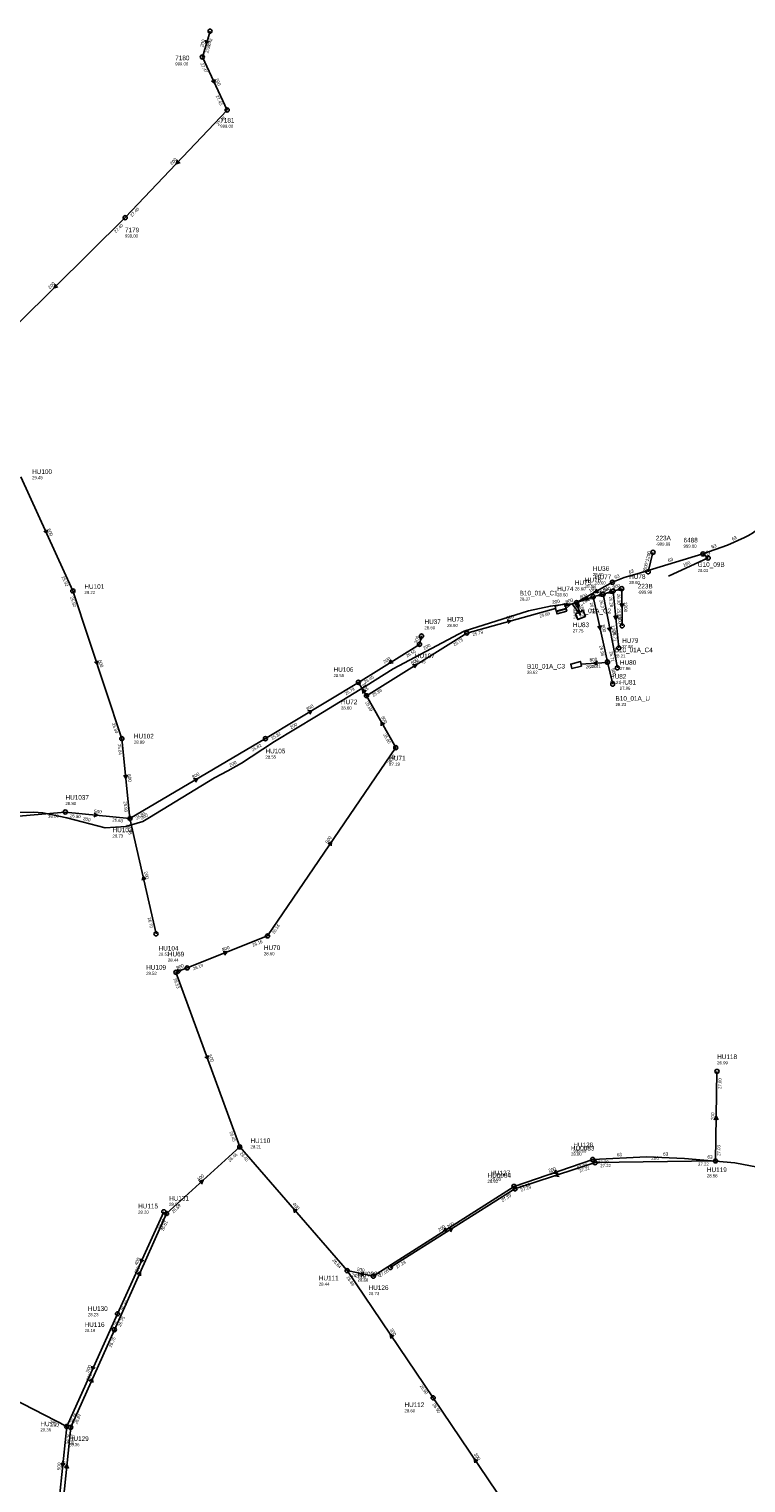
# Model space of a CAD drawing. Header units: metres. Extents: x 179992 to 198392, y 351761 to 369438.
# Tile 29 of 194: x 184684 to 184963, y 355486 to 356051. Entities that reach past the tile are written whole.
import ezdxf

# ---------------------------------------------------------------- set-up
doc = ezdxf.new("R2010")
doc.units = ezdxf.units.M

msp = doc.modelspace()

# ---------------------------------------------------------------- linework, layer by layer
at = {"layer": 'B-WE-RI-DRAINAGE-DRAIN_BETON_1200', "linetype": 'Continuous'}
msp.add_lwpolyline([(184925.046, 355840.333), (184926.922, 355847.922)], dxfattribs=at)
at = {"layer": 'B-WE-RI-DRAINAGE-RIOOLPUT_INSPECTIEPUT'}
for centre in [(184926.92, 355847.92), (184925.05, 355840.33)]:
    msp.add_circle(centre, 0.8, dxfattribs=at)
at = {"layer": 'B-WE-RI-GWA-POMPPUT', "linetype": 'Continuous'}
msp.add_lwpolyline([(184896.775, 355824.005), (184897.716, 355821.797), (184900.656, 355823.041), (184899.732, 355825.258), (184896.775, 355824.005)], dxfattribs=at)
at = {"layer": 'B-WE-RI-GWA-RIOOLLEIDING', "linetype": 'Continuous'}
for points in [[(184754.57, 356050.58), (184751.57, 356040.5)], [(184751.57, 356040.5), (184761.22, 356019.9)], [(184761.22, 356019.9), (184721.53, 355978.07)], [(184721.53, 355978.07), (184666.18, 355923.36)], [(184897.19, 355828.38), (184898.671, 355823.521)], [(184836.07, 355812.14), (184812.3, 355797.36)], [(184836.85, 355815.4), (184836.07, 355812.14)], [(184826.83, 355771.98), (184815.45, 355792.17)], [(184723.41, 355744.45), (184733.55, 355699.6)]]:
    msp.add_lwpolyline(points, dxfattribs=at)
at = {"layer": 'B-WE-RI-GWA-RIOOLLEIDING_BETON_1200', "linetype": 'Continuous'}
for points in [[(184907.49, 355831.64), (184913.06, 355803.01)], [(184911.42, 355832.85), (184913.64, 355810.78)], [(184914.77, 355833.79), (184914.92, 355819.34)]]:
    msp.add_lwpolyline(points, dxfattribs=at)
at = {"layer": 'B-WE-RI-GWA-RIOOLLEIDING_BETON_300', "linetype": 'Continuous'}
for points in [[(184841.39, 355519.19), (184807.91, 355568.63)], [(184700.354, 355507.728), (184717.322, 355545.641)], [(184873.39, 355471.77), (184841.39, 355519.19)], [(184697.422, 355478.711), (184700.354, 355507.728)]]:
    msp.add_lwpolyline(points, dxfattribs=at)
at = {"layer": 'B-WE-RI-GWA-RIOOLLEIDING_BETON_400', "linetype": 'Continuous'}
for points in [[(184737.612, 355590.842), (184766.12, 355616.75)], [(184807.91, 355568.63), (184766.12, 355616.75)], [(184717.322, 355545.641), (184737.612, 355590.842)]]:
    msp.add_lwpolyline(points, dxfattribs=at)
at = {"layer": 'B-WE-RI-GWA-RIOOLLEIDING_BETON_500', "linetype": 'Continuous'}
msp.add_lwpolyline([(184698.231, 355746.945), (184723.41, 355744.45)], dxfattribs=at)
at = {"layer": 'B-WE-RI-GWA-RIOOLLEIDING_BETON_600', "linetype": 'Continuous'}
for points in [[(184701.19, 355832.92), (184680.98, 355877.27)], [(184720.24, 355775.46), (184701.19, 355832.92)], [(184723.41, 355744.45), (184720.24, 355775.46)], [(184766.12, 355616.75), (184741.29, 355684.63)]]:
    msp.add_lwpolyline(points, dxfattribs=at)
at = {"layer": 'B-WE-RI-GWA-RIOOLLEIDING_BETON_800', "linetype": 'Continuous'}
for points in [[(184897.19, 355828.38), (184903.66, 355830.61)], [(184903.66, 355830.61), (184907.49, 355831.64)], [(184903.66, 355830.61), (184909.21, 355805.3)], [(184907.49, 355831.64), (184911.42, 355832.85)], [(184911.42, 355832.85), (184914.77, 355833.79)], [(184854.48, 355816.53), (184889.015, 355826.071)], [(184892.373, 355827.013), (184897.19, 355828.38)], [(184815.45, 355792.17), (184854.48, 355816.53)], [(184898.689, 355804.43), (184909.133, 355805.143)], [(184909.223, 355805.193), (184911.27, 355796.69)], [(184776.12, 355775.48), (184812.3, 355797.36)], [(184812.3, 355797.36), (184815.45, 355792.17)], [(184723.41, 355744.45), (184776.12, 355775.48)], [(184776.92, 355698.79), (184826.83, 355771.98)], [(184745.65, 355686.34), (184776.92, 355698.79)], [(184741.29, 355684.63), (184745.65, 355686.34)]]:
    msp.add_lwpolyline(points, dxfattribs=at)
at = {"layer": 'B-WE-RI-GWA-RIOOLPUT', "linetype": 'Continuous'}
msp.add_lwpolyline([(184899.153, 355803.694), (184898.685, 355805.484), (184894.912, 355804.497), (184895.38, 355802.707), (184899.153, 355803.694)], dxfattribs=at)
at = {"layer": 'B-WE-RI-GWA-RIOOLPUT_INSPECTIEPUT'}
for centre in [(184754.57, 356050.58), (184751.57, 356040.5), (184761.22, 356019.9), (184721.53, 355978.07), (184914.77, 355833.79), (184701.19, 355832.92), (184897.19, 355828.38), (184903.66, 355830.61), (184907.49, 355831.64), (184911.42, 355832.85), (184854.48, 355816.53), (184914.92, 355819.34), (184836.07, 355812.14), (184836.85, 355815.4), (184913.64, 355810.78), (184913.06, 355803.01), (184812.3, 355797.36), (184911.27, 355796.69), (184815.45, 355792.17), (184720.24, 355775.46), (184776.12, 355775.48), (184826.83, 355771.98), (184698.23, 355746.95), (184723.41, 355744.45), (184733.55, 355699.6), (184776.92, 355698.79), (184745.65, 355686.34), (184741.29, 355684.63), (184766.12, 355616.75), (184737.61, 355590.84), (184807.91, 355568.63), (184717.32, 355545.64), (184841.39, 355519.19), (184700.35, 355507.73)]:
    msp.add_circle(centre, 0.8, dxfattribs=at)
at = {"layer": 'B-WE-RI-GWA-RIOOLPUT_OVERSTORTPUT', "linetype": 'Continuous'}
msp.add_lwpolyline([(184888.811, 355826.974), (184889.317, 355825.039), (184893.09, 355826.025), (184892.584, 355827.96), (184888.811, 355826.974)], dxfattribs=at)
at = {"layer": 'B-WE-RI-GWA-RIOOLPUT_OVERSTORTPUT'}
for centre in [(184909.21, 355805.3), (184909.22, 355805.19)]:
    msp.add_circle(centre, 0.8, dxfattribs=at)
at = {"layer": 'B-WE-RI-GWA_STROMINGSRICHTING'}
for points in [[(184752.79, 356047.13), (184753.07, 356045.54), (184754.17, 356046.71)], [(184756.44, 356031.81), (184756.4, 356030.2), (184755.13, 356031.2)], [(184741.84, 356000.53), (184741.38, 355998.98), (184742.89, 355999.53)], [(184694.37, 355952.24), (184693.85, 355950.71), (184695.39, 355951.22)], [(184691.14, 355856.7), (184691.09, 355855.09), (184689.83, 355856.11)], [(184914.39, 355834.49), (184913.1, 355833.32), (184914.81, 355832.99)], [(184901.65, 355830.74), (184900.42, 355829.49), (184902.15, 355829.27)], [(184906.88, 355832.28), (184905.58, 355831.12), (184907.28, 355830.78)], [(184910.72, 355833.45), (184909.46, 355832.24), (184911.18, 355831.96)], [(184893.07, 355828.02), (184894.78, 355827.7), (184893.49, 355826.52)], [(184898.22, 355827.67), (184897.93, 355825.95), (184896.73, 355827.22)], [(184913.1, 355823.32), (184912.53, 355821.82), (184911.67, 355823.18)], [(184915.55, 355828.01), (184914.85, 355826.57), (184914.11, 355828)], [(184870.17, 355821.61), (184871.75, 355821.3), (184870.55, 355820.22)], [(184906.83, 355819.52), (184906.43, 355817.95), (184905.42, 355819.21)], [(184910.71, 355818.88), (184910.27, 355817.33), (184909.29, 355818.6)], [(184836.06, 355815.47), (184836.46, 355813.77), (184837.58, 355815.11)], [(184710.95, 355805.78), (184710.71, 355804.19), (184709.58, 355805.33)], [(184825.03, 355806.12), (184824.18, 355804.75), (184825.79, 355804.9)], [(184833.36, 355804.2), (184834.97, 355804.35), (184834.12, 355802.98)], [(184905.3, 355805.6), (184903.91, 355804.79), (184905.4, 355804.17)], [(184815.35, 355793.84), (184813.88, 355794.77), (184814.02, 355793.03)], [(184792.61, 355786.29), (184794.21, 355786.42), (184793.35, 355785.06)], [(184822.47, 355781.17), (184821.14, 355782.07), (184821.22, 355780.47)], [(184722.39, 355761.46), (184721.83, 355759.96), (184720.96, 355761.31)], [(184748.16, 355759.85), (184749.77, 355759.96), (184748.89, 355758.61)], [(184709.46, 355746.56), (184710.82, 355745.7), (184709.32, 355745.12)], [(184800.47, 355734.6), (184801.88, 355735.39), (184801.66, 355733.79)], [(184729.5, 355720.78), (184728.48, 355722.03), (184728.1, 355720.46)], [(184759.68, 355692.7), (184761.29, 355692.57), (184760.21, 355691.36)], [(184741.73, 355685.64), (184743.47, 355685.48), (184742.3, 355684.19)], [(184753.89, 355652.29), (184753.71, 355650.69), (184752.53, 355651.8)], [(184750.32, 355603.36), (184751.87, 355603.8), (184751.28, 355602.29)], [(184788.5, 355592.07), (184787.02, 355592.69), (184787.42, 355591.13)], [(184726.22, 355567.22), (184727.47, 355568.24), (184727.53, 355566.63)], [(184826.05, 355543.12), (184824.65, 355543.91), (184824.86, 355542.31)], [(184707.59, 355525.66), (184708.84, 355526.68), (184708.91, 355525.08)], [(184858.79, 355494.69), (184857.39, 355495.48), (184857.6, 355493.88)], [(184698.03, 355491.86), (184698.89, 355493.22), (184699.46, 355491.71)]]:
    msp.add_lwpolyline(points, dxfattribs=at)
at = {"layer": 'B-WE-RI-HWA-RIOOLLEIDING', "linetype": 'Continuous'}
for points in [[(184873.23, 355600.46), (184904.41, 355610.62)], [(184904.41, 355610.62), (184951.25, 355611.3)], [(184824.71, 355569.86), (184873.23, 355600.46)]]:
    msp.add_lwpolyline(points, dxfattribs=at)
at = {"layer": 'B-WE-RI-HWA-RIOOLLEIDING_BETON_400', "linetype": 'Continuous'}
msp.add_lwpolyline([(184718.56, 355551.84), (184736.601, 355591.522)], dxfattribs=at)
at = {"layer": 'B-WE-RI-HWA-RIOOLLEIDING_BETON_500', "linetype": 'Continuous'}
for points in [[(184698.779, 355508.05), (184718.56, 355551.84)], [(184698.779, 355508.05), (184695.629, 355476.885)]]:
    msp.add_lwpolyline(points, dxfattribs=at)
at = {"layer": 'B-WE-RI-HWA-RIOOLLEIDING_PVC_200', "linetype": 'Continuous'}
msp.add_lwpolyline([(184951.25, 355611.3), (184951.83, 355646.1)], dxfattribs=at)
at = {"layer": 'B-WE-RI-HWA-RIOOLLEIDING_PVC_315', "linetype": 'Continuous'}
msp.add_lwpolyline([(184656.2, 355529.89), (184698.779, 355508.05)], dxfattribs=at)
at = {"layer": 'B-WE-RI-HWA-RIOOLPUT_INSPECTIEPUT'}
for centre in [(184951.83, 355646.1), (184904.41, 355610.62), (184951.25, 355611.3), (184873.23, 355600.46), (184736.6, 355591.52), (184824.71, 355569.86), (184718.56, 355551.84), (184698.78, 355508.05)]:
    msp.add_circle(centre, 0.8, dxfattribs=at)
at = {"layer": 'B-WE-RI-HWA_STROMINGSRICHTING'}
for points in [[(184950.8, 355627.27), (184951.54, 355628.7), (184952.24, 355627.25)], [(184889.97, 355606.67), (184888.82, 355605.54), (184890.41, 355605.3)], [(184847.37, 355585), (184848.97, 355585.16), (184848.14, 355583.78)], [(184727.52, 355573.29), (184727.58, 355571.68), (184728.83, 355572.69)], [(184708.61, 355531.55), (184708.67, 355529.95), (184709.92, 355530.96)], [(184696.63, 355493.97), (184697.2, 355492.47), (184698.07, 355493.83)]]:
    msp.add_lwpolyline(points, dxfattribs=at)
at = {"layer": 'B-WE-RI-PERSLEIDING-POMPPUT'}
msp.add_circle((184948.38, 355845.73), 0.8, dxfattribs=at)
at = {"layer": 'B-WE-RI-PERSLEIDING-RIOOLPUT_INSPECTIEPUT'}
for centre in [(184946.37, 355847.32), (184911.15, 355836.29), (184903.47, 355611.83)]:
    msp.add_circle(centre, 0.8, dxfattribs=at)
at = {"layer": 'B-WE-RI-PERSLEIDING_PE_200', "linetype": 'Continuous'}
msp.add_lwpolyline([(184898.671, 355823.521), (184895.462, 355827.946), (184891.813, 355827.699), (184887.03, 355827.009), (184878.532, 355825.179), (184853.401, 355817.301), (184825.878, 355802.689), (184815.346, 355796.023), (184796.055, 355784.188), (184779.685, 355774.326), (184770.612, 355768.37), (184766.864, 355765.924), (184761.499, 355763.005), (184756.253, 355760.204), (184731.006, 355744.819), (184728.403, 355743.281), (184721.815, 355741.269), (184713.767, 355740.835), (184698.868, 355744.652), (184689.44, 355746.624), (184685.868, 355746.904), (184676.193, 355746.783)], dxfattribs=at)
at = {"layer": 'B-WE-RI-PERSLEIDING_PP_63', "linetype": 'Continuous'}
for points in [[(184946.374, 355847.32), (184955.878, 355850.698), (184962.486, 355853.677), (184963.284, 355854.077), (184964.122, 355854.515), (184964.8, 355854.915), (184965.678, 355855.433), (184973.256, 355861.063), (184982.463, 355868.821), (184984.41, 355870.034), (184985.208, 355870.449), (184986.102, 355870.704), (184986.932, 355870.768), (184989.081, 355870.604)], [(184911.147, 355836.294), (184915.78, 355838.187), (184922.021, 355840.014), (184946.374, 355847.32)], [(184946.374, 355847.32), (184948.38, 355845.73)], [(184903.47, 355611.83), (184924.464, 355612.874), (184939.223, 355612.26), (184958.834, 355610.53), (184970.369, 355608.415), (184997.671, 355604.762), (185035.163, 355599.763), (185080.345, 355594.956), (185123.989, 355584.958), (185143.215, 355577.652), (185154.174, 355572.653), (185163.64, 355566.27)]]:
    msp.add_lwpolyline(points, dxfattribs=at)
at = {"layer": 'B-WE-RI-RIOOLPUT_OVERSTORTPUT', "linetype": 'Continuous'}
msp.add_lwpolyline([(184893.354, 355824.995), (184893.102, 355825.962), (184889.328, 355824.978), (184889.581, 355824.01), (184893.354, 355824.995)], dxfattribs=at)
at = {"layer": 'B-WE-RI-VWA-RIOOLLEIDING', "linetype": 'Continuous'}
for points in [[(184933.03, 355838.6), (184948.38, 355845.73)], [(184903.47, 355611.83), (184872.86, 355601.37)], [(184818.07, 355566.5), (184872.86, 355601.37)], [(184807.91, 355568.63), (184818.07, 355566.5)]]:
    msp.add_lwpolyline(points, dxfattribs=at)
at = {"layer": 'B-WE-RI-VWA-RIOOLLEIDING_BETON_450', "linetype": 'Continuous'}
msp.add_lwpolyline([(184698.231, 355746.945), (184651.334, 355742.865)], dxfattribs=at)
at = {"layer": 'B-WE-RI-VWA-RIOOLLEIDING_PVC_160', "linetype": 'Continuous'}
msp.add_lwpolyline([(184911.147, 355836.294), (184897.19, 355828.38)], dxfattribs=at)
at = {"layer": 'B-WE-RI-VWA-RIOOLPUT_INSPECTIEPUT'}
for centre in [(184872.86, 355601.37), (184818.07, 355566.5)]:
    msp.add_circle(centre, 0.8, dxfattribs=at)
at = {"layer": 'B-WE-RI-VWA_STROMINGSRICHTING'}
for points in [[(184905.07, 355833.67), (184904.17, 355832.34), (184905.78, 355832.42)], [(184889.29, 355607.75), (184888.16, 355606.6), (184889.76, 355606.38)], [(184846.29, 355585.32), (184845.46, 355583.93), (184847.07, 355584.1)], [(184814.55, 355567.97), (184812.99, 355567.57), (184814.25, 355566.56)]]:
    msp.add_lwpolyline(points, dxfattribs=at)

# ---------------------------------------------------------------- texts
at = {"layer": 'B-WE-RI-DRAINAGE_AFM'}
msp.add_text('2600*1200', height=1.3, rotation=76.11, dxfattribs=at).set_placement((184924.1, 355839.78))
at = {"layer": 'B-WE-RI-DRAINAGE_PUTDEKSELNIVEAU'}
for p in [(184928.08, 355850.54), (184921, 355831.84)]:
    msp.add_text('-999.99', height=1.2, dxfattribs=at).set_placement(p)
at = {"layer": 'B-WE-RI-DRAINAGE_PUTNUMMER'}
for s, p in [('223A', (184928.08, 355852.58)), ('223B', (184921, 355833.88))]:
    msp.add_text(s, height=1.8, dxfattribs=at).set_placement(p)
at = {"layer": 'B-WE-RI-GWA_AFM'}
for s, rotation, p in [('200', 73.43, (184751.88, 356044.25)), ('200', -64.9, (184756.44, 356031.92)), ('200', 46.5, (184739.73, 355998.41)), ('200', 44.67, (184692.2, 355950.18)), ('600', -65.5, (184691.15, 355856.82)), ('800', 17.11, (184907.74, 355832.53)), ('800', 15.67, (184911.38, 355833.66)), ('800', 15.84, (184893.07, 355828)), ('800', 19.02, (184898.7, 355829.74)), ('800', 15.05, (184903.88, 355831.47)), ('1200', -89.41, (184915.61, 355828.66)), ('800', 15.44, (184870.04, 355821.66)), ('315', -73.05, (184898.23, 355827.66)), ('1200', -84.26, (184913.1, 355823.95)), ('800', -77.63, (184906.87, 355819.67)), ('1200', -78.99, (184910.66, 355819.49)), ('200', 76.54, (184835.34, 355812.43)), ('600', -71.66, (184710.97, 355805.9)), ('200', 31.87, (184822.45, 355804.6)), ('800', 31.97, (184833.23, 355804.19)), ('800', 3.91, (184902.29, 355805.47)), ('800', -76.46, (184910.65, 355802.65)), ('800', -58.74, (184813.73, 355796.5)), ('800', 31.16, (184792.47, 355786.26)), ('500', -60.59, (184821.05, 355783.79)), ('600', -84.16, (184722.45, 355761.61)), ('800', 30.49, (184748.03, 355759.86)), ('500', -5.66, (184709.36, 355746.62)), ('800', 55.71, (184800.36, 355734.53)), ('200', -77.26, (184728.9, 355723.73)), ('800', 21.71, (184759.54, 355692.72)), ('800', 21.42, (184741.73, 355685.66)), ('600', -69.91, (184753.9, 355652.42)), ('400', 42.26, (184750.18, 355603.3)), ('400', -49.03, (184786.59, 355594.39)), ('400', 65.83, (184726.12, 355567.13)), ('300', -55.89, (184824.43, 355545.62)), ('300', 65.89, (184707.49, 355525.57)), ('300', -55.99, (184857.16, 355497.19)), ('300', 84.23, (184697.96, 355491.73))]:
    msp.add_text(s, height=1.3, rotation=rotation, dxfattribs=at).set_placement(p)
at = {"layer": 'B-WE-RI-GWA_BOB'}
for s, rotation, p in [('27.47', 73.43, (184753.87, 356041.9)), ('27.48', 73.43, (184754.36, 356043.55)), ('27.47', -64.9, (184750.79, 356037.93)), ('27.45', -64.9, (184756.71, 356025.29)), ('27.45', 46.5, (184757.85, 356013.73)), ('27.40', 46.5, (184724.21, 355978.28)), ('27.40', 44.67, (184717.96, 355972.01)), ('25.92', -65.5, (184696.73, 355838.36)), ('25.92', -71.66, (184700.11, 355830.46)), ('26.26', -77.63, (184902.33, 355828.27)), ('26.27', -78.99, (184906.11, 355829.33)), ('26.28', -84.26, (184909.83, 355830.68)), ('26.30', -89.41, (184912.99, 355831.77)), ('25.69', 15.44, (184882.94, 355822.53)), ('25.63', -89.41, (184913.05, 355826.12)), ('25.78', 15.44, (184856.89, 355815.33)), ('25.71', -84.26, (184911.17, 355817.37)), ('25.78', 31.97, (184849.66, 355811.4)), ('25.96', -77.63, (184906, 355811.56)), ('26.55', 31.87, (184831.25, 355807.02)), ('25.71', -78.99, (184909.99, 355809.34)), ('26.20', 3.91, (184900.81, 355802.77)), ('26.31', 3.91, (184902.47, 355802.88)), ('25.79', 31.16, (184807.41, 355792.3)), ('26.45', 31.87, (184814.95, 355796.89)), ('25.89', 31.97, (184818.1, 355791.7)), ('25.89', -60.59, (184814.86, 355789.54)), ('25.84', -71.66, (184716.39, 355781.35)), ('25.82', 31.16, (184778.76, 355774.97)), ('25.84', -84.16, (184718.65, 355773.29)), ('25.82', 30.49, (184771.17, 355770.48)), ('25.90', -60.59, (184821.92, 355777.02)), ('26.02', 55.71, (184824.49, 355765.35)), ('25.83', -84.16, (184720.93, 355751.03)), ('26.80', -5.66, (184700.04, 355744.96)), ('26.63', -5.66, (184716.47, 355743.33)), ('25.83', 30.49, (184726.05, 355743.91)), ('26.43', -77.26, (184722.1, 355742.1)), ('26.70', -77.26, (184730.29, 355705.84)), ('26.16', 55.71, (184779.53, 355699.43)), ('26.16', 21.71, (184771.27, 355694.6)), ('26.19', 21.71, (184748.17, 355685.41)), ('26.53', -69.91, (184740.29, 355682.13)), ('26.45', -69.91, (184762.09, 355622.52)), ('26.46', 42.26, (184762.3, 355610.84)), ('26.45', -49.03, (184766.07, 355614.06)), ('26.64', 42.26, (184740.3, 355590.86)), ('26.61', 65.83, (184736.47, 355583.9)), ('26.64', -49.03, (184802.09, 355572.58)), ('26.69', -55.89, (184807.54, 355565.96)), ('26.75', 65.83, (184719.78, 355546.73)), ('26.75', 65.89, (184716.19, 355538.7)), ('26.90', -55.89, (184836.09, 355523.81)), ('26.87', 65.89, (184702.81, 355508.82)), ('26.90', -55.99, (184841.02, 355516.53)), ('26.87', 84.23, (184701.46, 355500.78))]:
    msp.add_text(s, height=1.2, rotation=rotation, dxfattribs=at).set_placement(p)
at = {"layer": 'B-WE-RI-GWA_PUTDEKSELNIVEAU'}
for s, p in [('999.00', (184741.02, 356037.23)), ('999.00', (184758.54, 356012.98)), ('999.00', (184721.45, 355970.33)), ('29.45', (184685.33, 355876.36)), ('28.60', (184896.5, 355833.16)), ('28.60', (184900.41, 355834.21)), ('28.60', (184904.34, 355835.42)), ('28.60', (184917.66, 355835.58)), ('29.22', (184705.67, 355831.7)), ('28.37', (184875.05, 355829.15)), ('28.60', (184889.63, 355830.79)), ('28.60', (184838.01, 355818.02)), ('28.60', (184846.84, 355818.91)), ('27.75', (184895.72, 355816.8)), ('27.88', (184914.92, 355810.7)), ('28.45', (184834.27, 355804.75)), ('28.21', (184912.04, 355807.04)), ('28.55', (184802.63, 355799.43)), ('28.62', (184877.91, 355800.69)), ('27.96', (184914.06, 355802.16)), ('28.21', (184910.21, 355796.76)), ('27.96', (184913.98, 355794.46)), ('28.23', (184912.35, 355788.17)), ('28.60', (184805.53, 355786.83)), ('28.99', (184724.94, 355773.52)), ('28.55', (184776.12, 355767.74)), ('27.19', (184824.29, 355764.97)), ('28.80', (184698.31, 355749.7)), ('28.73', (184716.6, 355737.04)), ('28.52', (184734.55, 355691.06)), ('28.44', (184738.17, 355688.78)), ('28.60', (184775.52, 355691.26)), ('28.52', (184729.7, 355683.64)), ('28.21', (184770.28, 355616.21)), ('28.20', (184726.58, 355590.79)), ('28.44', (184796.88, 355562.8)), ('28.19', (184705.77, 355544.73)), ('28.60', (184830.21, 355513.57)), ('28.36', (184688.54, 355506.11))]:
    msp.add_text(s, height=1.2, dxfattribs=at).set_placement(p)
at = {"layer": 'B-WE-RI-GWA_PUTNUMMER'}
for s, p in [('7180', (184741.02, 356039.27)), ('7181', (184758.54, 356015.02)), ('7179', (184721.45, 355972.37)), ('HU100', (184685.33, 355878.4)), ('HU101', (184705.67, 355833.74)), ('HU74', (184889.63, 355832.83)), ('HU75', (184896.5, 355835.2)), ('HU76', (184900.41, 355836.25)), ('HU77', (184904.34, 355837.46)), ('HU78', (184917.66, 355837.62)), ('B10_01A_C1', (184875.05, 355831.19)), ('HU73', (184846.84, 355820.95)), ('HU37', (184838.01, 355820.06)), ('HU83', (184895.72, 355818.84)), ('HU79', (184914.92, 355812.74)), ('HU107', (184834.27, 355806.79)), ('B10_01A_C4', (184912.04, 355809.08)), ('HU80', (184914.06, 355804.2)), ('HU106', (184802.63, 355801.47)), ('B10_01A_C3', (184877.91, 355802.73)), ('HU82', (184910.21, 355798.8)), ('HU81', (184913.98, 355796.5)), ('HU72', (184805.53, 355788.87)), ('B10_01A_U', (184912.35, 355790.21)), ('HU102', (184724.94, 355775.56)), ('HU105', (184776.12, 355769.78)), ('HU71', (184824.29, 355767.01)), ('HU1037', (184698.31, 355751.74)), ('HU103', (184716.6, 355739.08)), ('HU104', (184734.55, 355693.1)), ('HU70', (184775.52, 355693.3)), ('HU109', (184729.7, 355685.68)), ('HU69', (184738.17, 355690.82)), ('HU110', (184770.28, 355618.25)), ('HU115', (184726.58, 355592.83)), ('HU111', (184796.88, 355564.84)), ('HU116', (184705.77, 355546.77)), ('HU112', (184830.21, 355515.61)), ('HU117', (184688.54, 355508.15))]:
    msp.add_text(s, height=1.8, dxfattribs=at).set_placement(p)
at = {"layer": 'B-WE-RI-HWA_AFM'}
for s, rotation, p in [('200', 89.05, (184950.74, 355627.14)), ('200', 0.83, (184926.25, 355611.72)), ('200', 18.05, (184887.09, 355605.8)), ('200', 32.24, (184847.24, 355584.97)), ('400', 65.55, (184726.23, 355570.6)), ('500', 65.69, (184707.32, 355528.85)), ('500', 84.23, (184696.27, 355490.98))]:
    msp.add_text(s, height=1.3, rotation=rotation, dxfattribs=at).set_placement(p)
at = {"layer": 'B-WE-RI-HWA_BOB'}
for s, rotation, p in [('27.00', 89.05, (184953.52, 355639.27)), ('27.03', 89.05, (184953.08, 355613.27)), ('27.22', 18.05, (184898.5, 355606.8)), ('27.22', 0.83, (184906.44, 355608.85)), ('27.22', 0.83, (184944.48, 355609.4)), ('27.19', 32.24, (184868.44, 355595.31)), ('27.19', 18.05, (184875.69, 355599.37)), ('26.40', 65.55, (184735.43, 355584.59)), ('27.28', 32.24, (184827.36, 355569.4)), ('26.29', 65.55, (184721.03, 355552.92)), ('26.35', 65.69, (184717.4, 355544.9)), ('26.26', 65.69, (184701.24, 355509.13)), ('26.71', -27.15, (184691.91, 355509.55)), ('26.26', 84.23, (184699.89, 355501.1))]:
    msp.add_text(s, height=1.2, rotation=rotation, dxfattribs=at).set_placement(p)
at = {"layer": 'B-WE-RI-HWA_PUTDEKSELNIVEAU'}
for s, p in [('26.99', (184951.91, 355648.86)), ('28.00', (184895.02, 355613.32)), ('28.62', (184862.56, 355602.77)), ('28.58', (184947.92, 355604.91)), ('28.05', (184738.63, 355593.83)), ('28.68', (184812, 355564.38)), ('28.23', (184707.01, 355550.93)), ('28.36', (184699.61, 355500.38))]:
    msp.add_text(s, height=1.2, dxfattribs=at).set_placement(p)
at = {"layer": 'B-WE-RI-HWA_PUTNUMMER'}
for s, p in [('HU118', (184951.91, 355650.9)), ('HU0083', (184895.02, 355615.36)), ('HU119', (184947.92, 355606.95)), ('HU0084', (184862.56, 355604.81)), ('HU131', (184738.63, 355595.87)), ('HU0085', (184812, 355566.42)), ('HU130', (184707.01, 355552.97)), ('HU129', (184699.61, 355502.42))]:
    msp.add_text(s, height=1.8, dxfattribs=at).set_placement(p)
at = {"layer": 'B-WE-RI-PERSLEIDING_AFM'}
for s, rotation, p in [('63', 19.57, (184949.88, 355849.39)), ('63', 24.27, (184957.91, 355852.46)), ('63', 16.7, (184932.98, 355844.09)), ('63', -38.4, (184947.05, 355847.8)), ('63', 16.32, (184917.69, 355839.56)), ('63', 22.22, (184912.2, 355837.57)), ('200', 8.21, (184887.76, 355827.9)), ('200', 27.96, (184837.9, 355809.97)), ('200', 31.07, (184786.13, 355779.11)), ('200', 28.55, (184762.44, 355764.4)), ('200', -14.37, (184704.99, 355743.88)), ('200', 30.58, (184727.96, 355743.95)), ('63', 2.85, (184912.9, 355613.06)), ('63', -2.38, (184930.83, 355613.37)), ('63', -5.04, (184948.07, 355612.28))]:
    msp.add_text(s, height=1.3, rotation=rotation, dxfattribs=at).set_placement(p)
at = {"layer": 'B-WE-RI-PERSLEIDING_BOB'}
msp.add_text('27.30', height=1.2, rotation=2.85, dxfattribs=at).set_placement((184905.56, 355610.13))
at = {"layer": 'B-WE-RI-PERSLEIDING_PUTDEKSELNIVEAU'}
for s, p in [('999.00', (184938.82, 355849.73)), ('28.60', (184903.51, 355838.67)), ('28.03', (184944.31, 355840.25)), ('999.00', (184895.94, 355614.58))]:
    msp.add_text(s, height=1.2, dxfattribs=at).set_placement(p)
at = {"layer": 'B-WE-RI-PERSLEIDING_PUTNUMMER'}
for s, p in [('6488', (184938.82, 355851.77)), ('HU36', (184903.51, 355840.71)), ('G10_09B', (184944.31, 355842.29)), ('HU128', (184895.94, 355616.62))]:
    msp.add_text(s, height=1.8, dxfattribs=at).set_placement(p)
at = {"layer": 'B-WE-RI-VWA_AFM'}
for s, rotation, p in [('160', 24.91, (184938.95, 355842.21)), ('160', 29.55, (184902.43, 355832.24)), ('200', 18.87, (184886.45, 355606.83)), ('200', 32.47, (184843.74, 355583.75)), ('200', -11.84, (184811.61, 355568.64))]:
    msp.add_text(s, height=1.3, rotation=rotation, dxfattribs=at).set_placement(p)
at = {"layer": 'B-WE-RI-VWA_BOB'}
for s, rotation, p in [('26.54', 29.55, (184906.12, 355831.37)), ('26.50', 29.55, (184899.82, 355827.8)), ('26.80', 4.97, (184691.61, 355744.56)), ('27.30', 18.87, (184897.62, 355607.93)), ('27.28', 18.87, (184875.33, 355600.31)), ('27.28', 32.47, (184868.09, 355596.2)), ('27.08', 32.47, (184820.72, 355566.06)), ('26.79', -11.84, (184809.5, 355566.46)), ('27.08', -11.84, (184811.05, 355566.13))]:
    msp.add_text(s, height=1.2, rotation=rotation, dxfattribs=at).set_placement(p)
at = {"layer": 'B-WE-RI-VWA_PUTDEKSELNIVEAU'}
for s, p in [('28.63', (184863.63, 355603.68)), ('28.73', (184816.27, 355559.11))]:
    msp.add_text(s, height=1.2, dxfattribs=at).set_placement(p)
at = {"layer": 'B-WE-RI-VWA_PUTNUMMER'}
for s, p in [('HU127', (184863.63, 355605.72)), ('HU126', (184816.27, 355561.15))]:
    msp.add_text(s, height=1.8, dxfattribs=at).set_placement(p)
at = {"layer": 'B-WE-RI_PUTDEKSELNIVEAU'}
msp.add_text('28.37', height=1.2, dxfattribs=at).set_placement((184895.89, 355822.22))
at = {"layer": 'B-WE-RI_PUTNUMMER'}
msp.add_text('B10_01A_C2', height=1.8, dxfattribs=at).set_placement((184895.89, 355824.26))

doc.saveas('drawing.dxf')
